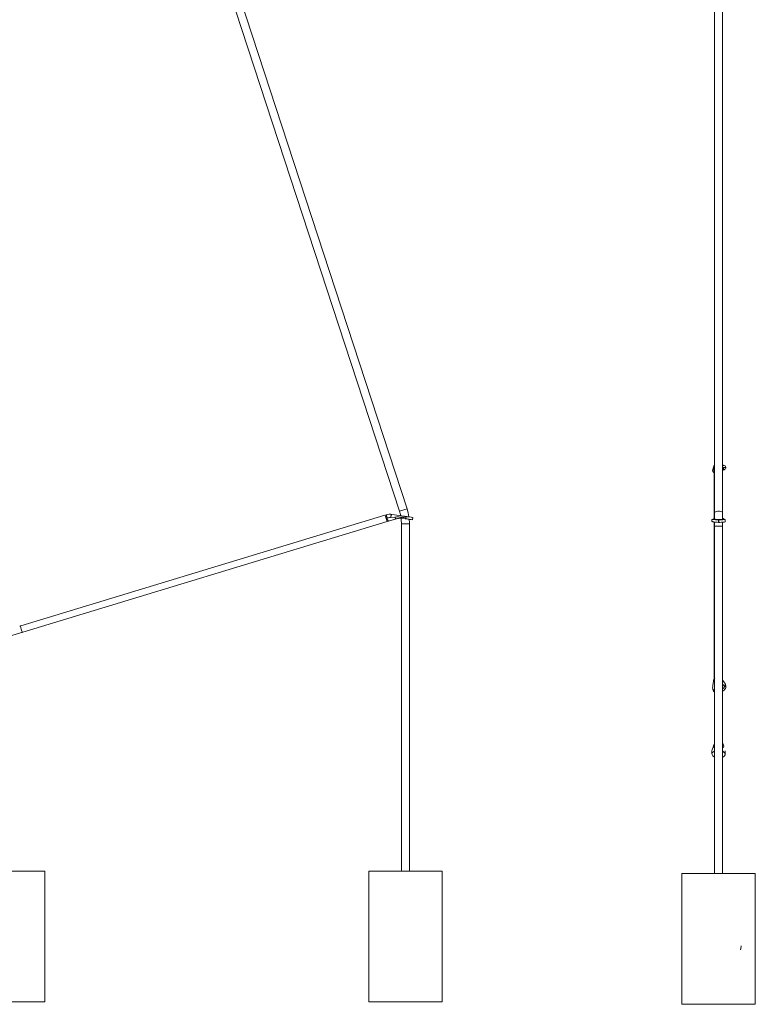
# Model space of a CAD drawing. Header units: inches. Extents: x -279 to 299, y -273 to 303.
# Tile 5 of 7: x 106 to 299, y -273 to -14. Entities that reach past the tile are written whole.
import ezdxf

# ---------------------------------------------------------------- set-up
doc = ezdxf.new("R2010")
doc.units = ezdxf.units.IN
doc.header["$MEASUREMENT"] = 0

# ---------------------------------------------------------------- blocks, each defined once
blk = doc.blocks.new('block 315')
at = {"lineweight": 0}
blk.add_lwpolyline([(291.63, -189.25), (291.66, -189.45), (291.62, -189.66), (291.52, -189.88), (291.36, -190.11), (291.16, -190.32), (290.91, -190.52), (290.78, -190.6)], dxfattribs=at)
blk = doc.blocks.new('block 316')
at = {"lineweight": 0}
blk.add_lwpolyline([(291.47, -188.89), (291.43, -189.16), (291.32, -189.39)], dxfattribs=at)
blk = doc.blocks.new('block 317')
at = {"lineweight": 0}
blk.add_lwpolyline([(290.78, -189.09), (290.79, -189.15), (290.78, -189.22)], dxfattribs=at)
blk = doc.blocks.new('block 318')
at = {"lineweight": 0}
blk.add_lwpolyline([(288.56, -190.46), (288.35, -190.35), (288.25, -190.21)], dxfattribs=at)
blk = doc.blocks.new('block 319')
at = {"lineweight": 0}
blk.add_lwpolyline([(290.82, -187.79), (291.29, -188.43), (291.41, -188.56)], dxfattribs=at)
blk = doc.blocks.new('block 320')
at = {"lineweight": 0}
blk.add_lwpolyline([(288.15, -189.83), (288.21, -189.33), (288.24, -189.06)], dxfattribs=at)
blk = doc.blocks.new('block 321')
at = {"lineweight": 0}
blk.add_lwpolyline([(288.53, -159.7), (288.57, -159.44), (288.68, -159.21)], dxfattribs=at)
blk = doc.blocks.new('block 323')
at = {"lineweight": 0}
blk.add_lwpolyline([(291.47, -146.03), (291.43, -146.07), (291.33, -146.12), (291.17, -146.15), (290.96, -146.19), (290.7, -146.21), (290.41, -146.23), (290.08, -146.24), (289.75, -146.24)], dxfattribs=at)
blk = doc.blocks.new('block 324')
at = {"lineweight": 0}
blk.add_lwpolyline([(291.48, -145.55), (291.38, -145.52), (291.2, -145.53)], dxfattribs=at)
blk = doc.blocks.new('block 325')
at = {"lineweight": 0}
blk.add_lwpolyline([(290.78, -145.39), (290.76, -145.42), (290.71, -145.44), (290.63, -145.47), (290.53, -145.49), (290.4, -145.51), (290.25, -145.52), (290.08, -145.53), (289.9, -145.53), (289.72, -145.53), (289.54, -145.52), (289.36, -145.51), (289.2, -145.5), (289.05, -145.48), (288.92, -145.46), (288.81, -145.43), (288.74, -145.4), (288.69, -145.37), (288.68, -145.35)], dxfattribs=at)
blk = doc.blocks.new('block 326')
at = {"lineweight": 0}
blk.add_lwpolyline([(290.77, -145.36), (290.77, -145.37), (290.78, -145.39)], dxfattribs=at)
blk = doc.blocks.new('block 327')
at = {"lineweight": 0}
blk.add_lwpolyline([(288.68, -145.35), (288.69, -145.33), (288.69, -145.32)], dxfattribs=at)
blk = doc.blocks.new('block 328')
at = {"lineweight": 0}
blk.add_lwpolyline([(289.66, -146.24), (289.32, -146.22), (289, -146.2), (288.71, -146.17), (288.45, -146.14), (288.24, -146.1), (288.09, -146.05), (288, -146), (287.97, -145.96)], dxfattribs=at)
blk = doc.blocks.new('block 329')
at = {"lineweight": 0}
blk.add_lwpolyline([(288.24, -145.47), (288.06, -145.46), (287.98, -145.49)], dxfattribs=at)
blk = doc.blocks.new('block 330')
at = {"lineweight": 0}
blk.add_lwpolyline([(290.88, -204.54), (290.79, -204.37), (290.78, -204.37)], dxfattribs=at)
blk = doc.blocks.new('block 331')
at = {"lineweight": 0}
blk.add_lwpolyline([(288.38, -205.05), (288.06, -205.98), (287.98, -206.18)], dxfattribs=at)
blk = doc.blocks.new('block 332')
at = {"lineweight": 0}
blk.add_lwpolyline([(291.47, -206.93), (290.86, -206.39), (290.86, -206.38)], dxfattribs=at)
blk = doc.blocks.new('block 333')
at = {"lineweight": 0}
blk.add_lwpolyline([(288.6, -206.34), (288.59, -206.34), (287.97, -206.86)], dxfattribs=at)
blk = doc.blocks.new('block 334')
at = {"lineweight": 0}
blk.add_lwpolyline([(288.68, -207.08), (288.67, -206.97), (288.68, -206.88)], dxfattribs=at)
blk = doc.blocks.new('block 335')
at = {"lineweight": 0}
blk.add_lwpolyline([(288.68, -207.33), (288.67, -207.22), (288.68, -207.08)], dxfattribs=at)
blk = doc.blocks.new('block 336')
at = {"lineweight": 0}
blk.add_lwpolyline([(288.68, -159.21), (288.57, -159.44), (288.53, -159.7)], dxfattribs=at)
blk = doc.blocks.new('block 337')
at = {"lineweight": 0}
blk.add_lwpolyline([(288.53, -131.81), (288.56, -131.56), (288.68, -131.31)], dxfattribs=at)
blk = doc.blocks.new('block 338')
at = {"lineweight": 0}
blk.add_lwpolyline([(291.47, -131.39), (291.44, -131.38), (291.42, -131.38), (291.41, -131.4)], dxfattribs=at)
blk = doc.blocks.new('block 339')
at = {"lineweight": 0}
blk.add_lwpolyline([(288.28, -132.28), (288.17, -132.58), (288.15, -132.67)], dxfattribs=at)
blk = doc.blocks.new('block 340')
at = {"lineweight": 0}
blk.add_lwpolyline([(291.61, -131.79), (290.91, -131.83), (290.9, -131.83)], dxfattribs=at)
blk = doc.blocks.new('block 341')
at = {"lineweight": 0}
blk.add_lwpolyline([(290.78, -132.01), (290.86, -132.02), (290.93, -132.04), (290.98, -132.07), (290.99, -132.11)], dxfattribs=at)
blk = doc.blocks.new('block 342')
at = {"lineweight": 0}
blk.add_lwpolyline([(290.78, -132.62), (290.91, -132.56), (291.16, -132.41), (291.36, -132.27), (291.52, -132.14), (291.62, -132.02), (291.66, -131.91), (291.63, -131.82)], dxfattribs=at)
blk = doc.blocks.new('block 343')
at = {"lineweight": 0}
blk.add_lwpolyline([(288.38, -133.09), (288.46, -133.15), (288.53, -133.18)], dxfattribs=at)
blk = doc.blocks.new('block 344')
at = {"lineweight": 0}
blk.add_lwpolyline([(290.99, -132.11), (291.03, -132.15), (291.04, -132.21), (291.02, -132.27), (290.96, -132.35), (290.88, -132.42), (290.78, -132.5)], dxfattribs=at)
blk = doc.blocks.new('block 345')
at = {"lineweight": 0}
blk.add_lwpolyline([(288.68, -187.09), (288.59, -187.22), (288.59, -187.24)], dxfattribs=at)
blk = doc.blocks.new('block 346')
at = {"lineweight": 0}
blk.add_lwpolyline([(288.59, -187.24), (288.6, -187.18), (288.68, -187.07)], dxfattribs=at)
blk = doc.blocks.new('block 347')
at = {"lineweight": 0}
blk.add_lwpolyline([(290.78, -143.67), (290.72, -143.55), (290.54, -143.46), (290.26, -143.38), (289.92, -143.34), (289.55, -143.34), (289.21, -143.38), (288.93, -143.46), (288.75, -143.55), (288.68, -143.67)], dxfattribs=at)
blk = doc.blocks.new('block 349')
at = {"lineweight": 0}
blk.add_lwpolyline([(290.85, -204.38), (290.86, -204.42), (290.88, -204.54)], dxfattribs=at)
blk = doc.blocks.new('block 350')
at = {"lineweight": 0}
blk.add_lwpolyline([(288.62, -204.5), (288.64, -204.38), (288.65, -204.34)], dxfattribs=at)
blk = doc.blocks.new('block 351')
at = {"lineweight": 0}
blk.add_lwpolyline([(290.82, -131.29), (290.81, -131.41), (290.78, -131.51)], dxfattribs=at)
blk = doc.blocks.new('block 352')
at = {"lineweight": 0}
blk.add_lwpolyline([(299.37, -272.86), (299.37, -238.53)], dxfattribs=at)
blk = doc.blocks.new('block 353')
at = {"lineweight": 0}
blk.add_lwpolyline([(280.1, -238.53), (280.1, -272.86)], dxfattribs=at)
blk = doc.blocks.new('block 354')
at = {"lineweight": 0}
blk.add_lwpolyline([(288.24, -190.22), (288.4, -190.6)], dxfattribs=at)
blk = doc.blocks.new('block 355')
at = {"lineweight": 0}
blk.add_lwpolyline([(288.36, -187.98), (288.24, -189.06)], dxfattribs=at)
blk = doc.blocks.new('block 356')
at = {"lineweight": 0}
blk.add_lwpolyline([(288.53, -146.15), (288.53, -187.36)], dxfattribs=at)
blk = doc.blocks.new('block 359')
at = {"lineweight": 0}
blk.add_lwpolyline([(291.46, -145.54), (290.78, -145.13)], dxfattribs=at)
blk = doc.blocks.new('block 360')
at = {"lineweight": 0}
blk.add_lwpolyline([(288.68, -145.11), (288, -145.47)], dxfattribs=at)
blk = doc.blocks.new('block 361')
at = {"lineweight": 0}
blk.add_lwpolyline([(290.78, -238.53), (290.78, -146.21)], dxfattribs=at)
blk = doc.blocks.new('block 362')
at = {"lineweight": 0}
blk.add_lwpolyline([(288.68, -146.17), (288.68, -238.53)], dxfattribs=at)
blk = doc.blocks.new('block 363')
at = {"lineweight": 0}
blk.add_lwpolyline([(288.68, 161.94), (288.68, -145.33)], dxfattribs=at)
blk = doc.blocks.new('block 364')
at = {"lineweight": 0}
blk.add_lwpolyline([(290.78, -145.34), (290.78, 161.94)], dxfattribs=at)
blk = doc.blocks.new('block 367')
at = {"lineweight": 0}
blk.add_lwpolyline([(290.85, -204.38), (290.78, -204.2)], dxfattribs=at)
blk = doc.blocks.new('block 368')
at = {"lineweight": 0}
blk.add_lwpolyline([(288.68, -204.27), (288.65, -204.34)], dxfattribs=at)
blk = doc.blocks.new('block 369')
at = {"lineweight": 0}
blk.add_lwpolyline([(291.09, -205.05), (290.85, -204.38)], dxfattribs=at)
blk = doc.blocks.new('block 370')
at = {"lineweight": 0}
blk.add_lwpolyline([(288.65, -204.34), (288.41, -204.97)], dxfattribs=at)
blk = doc.blocks.new('block 371')
at = {"lineweight": 0}
blk.add_lwpolyline([(288.53, -131.87), (288.53, -145.19)], dxfattribs=at)
blk = doc.blocks.new('block 372')
at = {"lineweight": 0}
blk.add_lwpolyline([(288.52, -131.79), (288.52, -131.85)], dxfattribs=at)
blk = doc.blocks.new('block 373')
at = {"lineweight": 0}
blk.add_lwpolyline([(291.45, -131.38), (290.78, -131.15)], dxfattribs=at)
blk = doc.blocks.new('block 374')
at = {"lineweight": 0}
blk.add_lwpolyline([(288.38, -131.73), (288.16, -132.62)], dxfattribs=at)
blk = doc.blocks.new('block 375')
at = {"lineweight": 0}
blk.add_lwpolyline([(291.65, -131.85), (291.48, -131.4)], dxfattribs=at)
blk = doc.blocks.new('block 390')
at = {"lineweight": 0}
blk.add_lwpolyline([(280.1, -272.86), (299.37, -272.86)], dxfattribs=at)
blk = doc.blocks.new('block 391')
at = {"lineweight": 0}
blk.add_lwpolyline([(280.1, -238.53), (299.37, -238.53)], dxfattribs=at)
blk = doc.blocks.new('block 392')
at = {"lineweight": 0}
blk.add_lwpolyline([(291.63, -189.25), (291.47, -188.89)], dxfattribs=at)
blk = doc.blocks.new('block 393')
at = {"lineweight": 0}
blk.add_lwpolyline([(288.68, -190.51), (288.56, -190.46)], dxfattribs=at)
blk = doc.blocks.new('block 394')
at = {"lineweight": 0}
blk.add_lwpolyline([(290.78, -187.74), (290.82, -187.79)], dxfattribs=at)
blk = doc.blocks.new('block 395')
at = {"lineweight": 0}
blk.add_lwpolyline([(291.61, -189.16), (291.41, -188.56)], dxfattribs=at)
blk = doc.blocks.new('block 396')
at = {"lineweight": 0}
blk.add_lwpolyline([(291.61, -189.16), (291.63, -189.25)], dxfattribs=at)
blk = doc.blocks.new('block 402')
at = {"lineweight": 0}
blk.add_lwpolyline([(288.68, -145.35), (288.68, -145.35)], dxfattribs=at)
blk = doc.blocks.new('block 403')
at = {"lineweight": 0}
blk.add_lwpolyline([(289.75, -146.24), (289.76, -145.61)], dxfattribs=at)
blk = doc.blocks.new('block 404')
at = {"lineweight": 0}
blk.add_lwpolyline([(291.47, -146.03), (291.48, -145.55)], dxfattribs=at)
blk = doc.blocks.new('block 405')
at = {"lineweight": 0}
blk.add_lwpolyline([(289.66, -146.24), (289.75, -146.24)], dxfattribs=at)
blk = doc.blocks.new('block 406')
at = {"lineweight": 0}
blk.add_lwpolyline([(289.67, -145.61), (289.66, -146.24)], dxfattribs=at)
blk = doc.blocks.new('block 407')
at = {"lineweight": 0}
blk.add_lwpolyline([(289.67, -145.61), (289.76, -145.61)], dxfattribs=at)
blk = doc.blocks.new('block 408')
at = {"lineweight": 0}
blk.add_lwpolyline([(287.97, -145.96), (287.98, -145.49)], dxfattribs=at)
blk = doc.blocks.new('block 409')
at = {"lineweight": 0}
blk.add_lwpolyline([(290.78, -145.39), (290.77, -145.4)], dxfattribs=at)
blk = doc.blocks.new('block 410')
at = {"lineweight": 0}
blk.add_lwpolyline([(288.69, -145.36), (288.68, -145.35)], dxfattribs=at)
blk = doc.blocks.new('block 411')
at = {"lineweight": 0}
blk.add_lwpolyline([(291.47, -146), (291.48, -145.66)], dxfattribs=at)
blk = doc.blocks.new('block 412')
at = {"lineweight": 0}
blk.add_lwpolyline([(291.47, -146), (291.47, -146.03)], dxfattribs=at)
blk = doc.blocks.new('block 420')
at = {"lineweight": 0}
blk.add_lwpolyline([(288.68, -204.39), (288.62, -204.5)], dxfattribs=at)
blk = doc.blocks.new('block 421')
at = {"lineweight": 0}
blk.add_lwpolyline([(291.48, -206.69), (291.48, -206.25)], dxfattribs=at)
blk = doc.blocks.new('block 422')
at = {"lineweight": 0}
blk.add_lwpolyline([(291.48, -206.25), (291.47, -206.93)], dxfattribs=at)
blk = doc.blocks.new('block 423')
at = {"lineweight": 0}
blk.add_lwpolyline([(287.97, -206.86), (287.98, -206.18)], dxfattribs=at)
blk = doc.blocks.new('block 424')
at = {"lineweight": 0}
blk.add_lwpolyline([(288.68, -207.08), (288.67, -206.91)], dxfattribs=at)
blk = doc.blocks.new('block 425')
at = {"lineweight": 0}
blk.add_lwpolyline([(291.47, -206.93), (291.47, -207.04)], dxfattribs=at)
blk = doc.blocks.new('block 426')
at = {"lineweight": 0}
blk.add_lwpolyline([(287.97, -206.86), (287.97, -206.97)], dxfattribs=at)
blk = doc.blocks.new('block 427')
at = {"lineweight": 0}
blk.add_lwpolyline([(291.47, -207.04), (291.48, -206.69)], dxfattribs=at)
blk = doc.blocks.new('block 428')
at = {"lineweight": 0}
blk.add_lwpolyline([(290.78, -131.3), (290.82, -131.29)], dxfattribs=at)
blk = doc.blocks.new('block 429')
at = {"lineweight": 0}
blk.add_lwpolyline([(291.47, -131.4), (291.47, -131.39)], dxfattribs=at)
blk = doc.blocks.new('block 430')
at = {"lineweight": 0}
blk.add_lwpolyline([(291.41, -131.4), (291.61, -131.79)], dxfattribs=at)
blk = doc.blocks.new('block 431')
at = {"lineweight": 0}
blk.add_lwpolyline([(288.53, -132.89), (288.35, -133.05)], dxfattribs=at)
blk = doc.blocks.new('block 432')
at = {"lineweight": 0}
blk.add_lwpolyline([(288.35, -133.05), (288.15, -132.67)], dxfattribs=at)
blk = doc.blocks.new('block 433')
at = {"lineweight": 0}
blk.add_lwpolyline([(291.61, -131.79), (291.63, -131.82)], dxfattribs=at)
blk = doc.blocks.new('block 434')
at = {"lineweight": 0}
blk.add_lwpolyline([(288.35, -133.05), (288.38, -133.09)], dxfattribs=at)
blk = doc.blocks.new('block 435')
at = {"lineweight": 0}
blk.add_lwpolyline([(291.63, -131.82), (291.47, -131.39)], dxfattribs=at)
blk = doc.blocks.new('block 436')
at = {"lineweight": 0}
blk.add_lwpolyline([(291.32, -189.39), (290.78, -188.75)], dxfattribs=at)
blk = doc.blocks.new('block 437')
at = {"lineweight": 0}
blk.add_lwpolyline([(288.68, -189.44), (288.56, -190.46)], dxfattribs=at)
blk = doc.blocks.new('block 438')
at = {"lineweight": 0}
blk.add_lwpolyline([(291.2, -145.53), (290.78, -145.27)], dxfattribs=at)
blk = doc.blocks.new('block 439')
at = {"lineweight": 0}
blk.add_lwpolyline([(288.68, -145.23), (288.24, -145.47)], dxfattribs=at)
blk = doc.blocks.new('block 442')
at = {"lineweight": 0}
blk.add_lwpolyline([(290.78, -147.26), (288.68, -147.26)], dxfattribs=at)
blk = doc.blocks.new('block 447')
at = {"lineweight": 0}
blk.add_lwpolyline([(290.86, -206.38), (290.78, -206.23)], dxfattribs=at)
blk = doc.blocks.new('block 448')
at = {"lineweight": 0}
blk.add_lwpolyline([(288.68, -206.17), (288.6, -206.34)], dxfattribs=at)
blk = doc.blocks.new('block 449')
at = {"lineweight": 0}
blk.add_lwpolyline([(288.68, -206.34), (288.6, -206.34)], dxfattribs=at)
blk = doc.blocks.new('block 450')
at = {"lineweight": 0}
blk.add_lwpolyline([(290.86, -206.38), (290.78, -206.38)], dxfattribs=at)
blk = doc.blocks.new('block 451')
at = {"lineweight": 0}
blk.add_lwpolyline([(288.53, -132.13), (288.51, -132.14)], dxfattribs=at)
blk = doc.blocks.new('block 452')
at = {"lineweight": 0}
blk.add_lwpolyline([(288.51, -132.14), (288.53, -132.15)], dxfattribs=at)
blk = doc.blocks.new('block 453')
at = {"lineweight": 0}
blk.add_lwpolyline([(290.9, -131.83), (290.78, -131.81)], dxfattribs=at)
blk = doc.blocks.new('block 454')
at = {"lineweight": 0}
blk.add_lwpolyline([(290.9, -131.83), (290.78, -131.88)], dxfattribs=at)
blk = doc.blocks.new('block 455')
at = {"lineweight": 0}
blk.add_open_spline([(288.7, -187.06), (288.52, -187.28), (288.37, -187.71), (288.36, -187.98)], degree=3, dxfattribs=at)
blk = doc.blocks.new('block 460')
at = {"lineweight": 0}
blk.add_open_spline([(288.68, -131.2), (288.54, -131.31), (288.4, -131.55), (288.38, -131.73)], degree=3, dxfattribs=at)
blk = doc.blocks.new('block 465')
at = {"lineweight": 0}
blk.add_open_spline([(290.78, -189.98), (290.96, -189.86), (291.22, -189.58), (291.32, -189.39)], degree=3, dxfattribs=at)
blk = doc.blocks.new('block 466')
at = {"lineweight": 0}
blk.add_open_spline([(288.4, -190.6), (288.45, -190.71), (288.58, -190.84), (288.68, -190.89)], degree=3, dxfattribs=at)
blk = doc.blocks.new('block 467')
at = {"lineweight": 0}
blk.add_open_spline([(291.41, -188.56), (291.42, -188.65), (291.45, -188.81), (291.47, -188.89)], degree=3, dxfattribs=at)
blk = doc.blocks.new('block 468')
at = {"lineweight": 0}
blk.add_open_spline([(288.15, -189.83), (288.16, -189.91), (288.2, -190.08), (288.22, -190.16)], degree=3, dxfattribs=at)
blk = doc.blocks.new('block 469')
at = {"lineweight": 0}
blk.add_open_spline([(289.76, -145.61), (290.13, -145.64), (290.84, -145.6), (291.2, -145.53)], degree=3, dxfattribs=at)
blk = doc.blocks.new('block 470')
at = {"lineweight": 0}
blk.add_open_spline([(288.24, -145.47), (288.6, -145.55), (289.3, -145.62), (289.67, -145.61)], degree=3, dxfattribs=at)
blk = doc.blocks.new('block 471')
at = {"lineweight": 0}
blk.add_open_spline([(291.48, -145.66), (291.48, -145.63), (291.48, -145.58), (291.48, -145.55)], degree=3, dxfattribs=at)
blk = doc.blocks.new('block 476')
at = {"lineweight": 0}
blk.add_open_spline([(291.11, -205.1), (291.06, -204.96), (290.95, -204.68), (290.88, -204.54)], degree=3, dxfattribs=at)
blk = doc.blocks.new('block 477')
at = {"lineweight": 0}
blk.add_open_spline([(288.62, -204.5), (288.55, -204.63), (288.43, -204.9), (288.38, -205.05)], degree=3, dxfattribs=at)
blk = doc.blocks.new('block 478')
at = {"lineweight": 0}
blk.add_open_spline([(295.51, -258.57), (295.55, -258.3), (295.63, -257.77), (295.67, -257.51)], degree=3, dxfattribs=at)
blk = doc.blocks.new('block 479')
at = {"lineweight": 0}
blk.add_open_spline([(290.78, -207.95), (291.14, -207.83), (291.45, -207.42), (291.47, -207.04)], degree=3, dxfattribs=at)
blk = doc.blocks.new('block 480')
at = {"lineweight": 0}
blk.add_open_spline([(287.97, -206.97), (287.98, -207.38), (288.3, -207.8), (288.68, -207.94)], degree=3, dxfattribs=at)
blk = doc.blocks.new('block 481')
at = {"lineweight": 0}
blk.add_open_spline([(288.51, -132.14), (288.48, -132.14), (288.43, -132.16), (288.41, -132.18)], degree=3, dxfattribs=at)
blk = doc.blocks.new('block 482')
at = {"lineweight": 0}
blk.add_open_spline([(288.41, -132.18), (288.37, -132.2), (288.31, -132.25), (288.28, -132.28)], degree=3, dxfattribs=at)
blk = doc.blocks.new('block 483')
at = {"lineweight": 0}
blk.add_open_spline([(291.41, -131.4), (291.26, -131.32), (290.99, -131.27), (290.82, -131.29)], degree=3, dxfattribs=at)
blk = doc.blocks.new('block 484')
at = {"lineweight": 0}
blk.add_open_spline([(288.68, -187.54), (288.52, -187.61), (288.38, -187.81), (288.36, -187.98)], degree=3, dxfattribs=at)
blk = doc.blocks.new('block 485')
at = {"lineweight": 0}
blk.add_open_spline([(290.78, -205.49), (290.91, -205.41), (291.06, -205.24), (291.11, -205.1)], degree=3, dxfattribs=at)
blk = doc.blocks.new('block 486')
at = {"lineweight": 0}
blk.add_open_spline([(288.38, -205.05), (288.42, -205.18), (288.56, -205.36), (288.68, -205.44)], degree=3, dxfattribs=at)
blk = doc.blocks.new('block 487')
at = {"lineweight": 0}
blk.add_open_spline([(288.68, -131.38), (288.57, -131.5), (288.5, -131.72), (288.53, -131.87)], degree=3, dxfattribs=at)
blk = doc.blocks.new('block 488')
at = {"lineweight": 0}
blk.add_open_spline([(288.68, -131.35), (288.57, -131.45), (288.5, -131.65), (288.53, -131.8)], degree=3, dxfattribs=at)
blk = doc.blocks.new('block 489')
at = {"lineweight": 0}
blk.add_open_spline([(288.38, -131.73), (288.34, -131.85), (288.36, -132.06), (288.41, -132.18)], degree=3, dxfattribs=at)
blk = doc.blocks.new('block 490')
at = {"lineweight": 0}
blk.add_open_spline([(288.28, -132.28), (288.33, -132.34), (288.45, -132.42), (288.53, -132.45)], degree=3, dxfattribs=at)
blk = doc.blocks.new('block 514')
at = {"lineweight": 0}
blk.add_lwpolyline([(208.53, -144.8), (208.14, -144.79), (207.58, -144.82)], dxfattribs=at)
blk = doc.blocks.new('block 515')
at = {"lineweight": 0}
blk.add_lwpolyline([(203.89, -144.16), (203.84, -144.17), (203.8, -144.21), (203.75, -144.27), (203.71, -144.37), (203.66, -144.49), (203.62, -144.63), (203.59, -144.79), (203.56, -144.95)], dxfattribs=at)
blk = doc.blocks.new('block 516')
at = {"lineweight": 0}
blk.add_lwpolyline([(207.35, -145.26), (206.56, -145.16), (206.56, -145.16)], dxfattribs=at)
blk = doc.blocks.new('block 517')
at = {"lineweight": 0}
blk.add_lwpolyline([(207.66, -145.32), (207.86, -145.35), (208.07, -145.38), (208.26, -145.41), (208.45, -145.44), (208.61, -145.46), (208.74, -145.48), (208.85, -145.5), (208.92, -145.51), (208.96, -145.52), (208.96, -145.53), (208.93, -145.53), (208.85, -145.52), (208.75, -145.51), (208.62, -145.49), (208.46, -145.47), (208.43, -145.47)], dxfattribs=at)
blk = doc.blocks.new('block 518')
at = {"lineweight": 0}
blk.add_lwpolyline([(207.35, -145.28), (207.49, -145.3), (207.66, -145.32)], dxfattribs=at)
blk = doc.blocks.new('block 519')
at = {"lineweight": 0}
blk.add_lwpolyline([(202.32, -144.97), (202.29, -144.86), (202.21, -144.59), (202.15, -144.41), (202.14, -144.36)], dxfattribs=at)
blk = doc.blocks.new('block 520')
at = {"lineweight": 0}
blk.add_lwpolyline([(106.78, -175.12), (106.83, -175.1), (106.88, -175.09), (106.92, -175.09), (106.94, -175.08), (106.95, -175.08), (106.93, -175.09), (106.9, -175.09), (106.85, -175.1), (106.8, -175.12), (106.78, -175.12)], dxfattribs=at)
blk = doc.blocks.new('block 521')
at = {"lineweight": 0}
blk.add_lwpolyline([(106.78, -175.12), (106.74, -175.01), (106.68, -174.81), (106.61, -174.56), (106.52, -174.27), (106.43, -173.99), (106.36, -173.74), (106.3, -173.56), (106.27, -173.46)], dxfattribs=at)
blk = doc.blocks.new('block 522')
at = {"lineweight": 0}
blk.add_open_spline([(106.43, -173.39), (106.43, -173.39), (106.42, -173.4), (106.42, -173.4), (106.42, -173.4), (106.39, -173.41), (106.39, -173.41), (106.39, -173.41), (106.35, -173.43), (106.35, -173.43), (106.35, -173.43), (106.29, -173.45), (106.29, -173.45), (106.29, -173.45), (106.27, -173.46), (106.27, -173.46)], degree=3, knots=[0, 0, 0, 0, 1, 1, 1, 2, 2, 2, 3, 3, 3, 4, 4, 4, 5, 5, 5, 5], dxfattribs=at)
blk = doc.blocks.new('block 523')
at = {"lineweight": 0}
blk.add_lwpolyline([(202.38, -144.28), (202.39, -144.34), (202.45, -144.5), (202.52, -144.76), (202.62, -145.07)], dxfattribs=at)
blk = doc.blocks.new('block 543')
at = {"lineweight": 0}
blk.add_lwpolyline([(106.78, -175.12), (106.72, -175.14), (106.68, -175.16), (106.64, -175.18), (106.62, -175.18), (106.61, -175.19), (106.63, -175.18), (106.66, -175.16), (106.7, -175.14), (106.75, -175.12), (106.78, -175.12)], dxfattribs=at)
blk = doc.blocks.new('block 544')
at = {"lineweight": 0}
blk.add_lwpolyline([(106.27, -173.46), (106.3, -173.56), (106.36, -173.74), (106.43, -173.99), (106.52, -174.27), (106.61, -174.56), (106.68, -174.81), (106.74, -175.01), (106.78, -175.12)], dxfattribs=at)
blk = doc.blocks.new('block 575')
at = {"lineweight": 0}
blk.add_lwpolyline([(217.07, -272.19), (217.07, -237.86)], dxfattribs=at)
blk = doc.blocks.new('block 576')
at = {"lineweight": 0}
blk.add_lwpolyline([(197.8, -237.86), (197.8, -272.19)], dxfattribs=at)
blk = doc.blocks.new('block 577')
at = {"lineweight": 0}
blk.add_lwpolyline([(112.72, -272.19), (112.72, -237.86)], dxfattribs=at)
blk = doc.blocks.new('block 610')
at = {"lineweight": 0}
blk.add_lwpolyline([(202.07, -144.37), (106.43, -173.39)], dxfattribs=at)
blk = doc.blocks.new('block 611')
at = {"lineweight": 0}
blk.add_lwpolyline([(106.95, -175.08), (202.67, -146.04)], dxfattribs=at)
blk = doc.blocks.new('block 612')
at = {"lineweight": 0}
blk.add_lwpolyline([(202.43, -144.26), (202.2, -144.33)], dxfattribs=at)
blk = doc.blocks.new('block 613')
at = {"lineweight": 0}
blk.add_lwpolyline([(202.52, -144.24), (202.38, -144.28)], dxfattribs=at)
blk = doc.blocks.new('block 614')
at = {"lineweight": 0}
blk.add_lwpolyline([(202.65, -146.03), (202.99, -145.93)], dxfattribs=at)
blk = doc.blocks.new('block 615')
at = {"lineweight": 0}
blk.add_lwpolyline([(202.99, -145.93), (205.05, -145.31)], dxfattribs=at)
blk = doc.blocks.new('block 646')
at = {"lineweight": 0}
blk.add_lwpolyline([(207.86, -142.67), (109.22, 158.97)], dxfattribs=at)
blk = doc.blocks.new('block 647')
at = {"lineweight": 0}
blk.add_lwpolyline([(107.22, 158.31), (205.86, -143.32)], dxfattribs=at)
blk = doc.blocks.new('block 648')
at = {"lineweight": 0}
blk.add_lwpolyline([(208.48, -237.86), (208.48, -146.59)], dxfattribs=at)
blk = doc.blocks.new('block 649')
at = {"lineweight": 0}
blk.add_lwpolyline([(206.38, -146.59), (206.38, -237.86)], dxfattribs=at)
blk = doc.blocks.new('block 693')
at = {"lineweight": 0}
blk.add_lwpolyline([(99.99, -177.2), (106.62, -175.19)], dxfattribs=at)
blk = doc.blocks.new('block 730')
at = {"lineweight": 0}
blk.add_lwpolyline([(197.8, -272.19), (217.07, -272.19)], dxfattribs=at)
blk = doc.blocks.new('block 731')
at = {"lineweight": 0}
blk.add_lwpolyline([(197.8, -237.86), (217.07, -237.86)], dxfattribs=at)
blk = doc.blocks.new('block 732')
at = {"lineweight": 0}
blk.add_lwpolyline([(93.45, -272.19), (112.72, -272.19)], dxfattribs=at)
blk = doc.blocks.new('block 733')
at = {"lineweight": 0}
blk.add_lwpolyline([(93.45, -237.86), (112.72, -237.86)], dxfattribs=at)
blk = doc.blocks.new('block 786')
at = {"lineweight": 0}
blk.add_lwpolyline([(203.89, -144.16), (208.53, -144.8)], dxfattribs=at)
blk = doc.blocks.new('block 787')
at = {"lineweight": 0}
blk.add_lwpolyline([(203.56, -144.95), (204.7, -144.85)], dxfattribs=at)
blk = doc.blocks.new('block 788')
at = {"lineweight": 0}
blk.add_lwpolyline([(206.63, -144.92), (207.35, -145.26)], dxfattribs=at)
blk = doc.blocks.new('block 789')
at = {"lineweight": 0}
blk.add_lwpolyline([(209.35, -144.94), (209.26, -145.57)], dxfattribs=at)
blk = doc.blocks.new('block 790')
at = {"lineweight": 0}
blk.add_lwpolyline([(207.52, -145.29), (207.58, -144.82)], dxfattribs=at)
blk = doc.blocks.new('block 791')
at = {"lineweight": 0}
blk.add_lwpolyline([(207.35, -145.26), (207.52, -145.29)], dxfattribs=at)
blk = doc.blocks.new('block 792')
at = {"lineweight": 0}
blk.add_lwpolyline([(209.26, -145.57), (209.26, -145.57)], dxfattribs=at)
blk = doc.blocks.new('block 793')
at = {"lineweight": 0}
blk.add_lwpolyline([(205.05, -145.29), (202.99, -145.92)], dxfattribs=at)
blk = doc.blocks.new('block 794')
at = {"lineweight": 0}
blk.add_lwpolyline([(202.64, -145.14), (203, -145.02)], dxfattribs=at)
blk = doc.blocks.new('block 795')
at = {"lineweight": 0}
blk.add_lwpolyline([(205.05, -145.29), (205.06, -145.31)], dxfattribs=at)
blk = doc.blocks.new('block 796')
at = {"lineweight": 0}
blk.add_lwpolyline([(202.62, -145.08), (202.62, -145.07)], dxfattribs=at)
blk = doc.blocks.new('block 797')
at = {"lineweight": 0}
blk.add_lwpolyline([(202.64, -145.14), (202.62, -145.08)], dxfattribs=at)
blk = doc.blocks.new('block 798')
at = {"lineweight": 0}
blk.add_lwpolyline([(202.65, -146.04), (202.32, -144.97)], dxfattribs=at)
blk = doc.blocks.new('block 799')
at = {"lineweight": 0}
blk.add_lwpolyline([(202.14, -144.35), (202.14, -144.36)], dxfattribs=at)
blk = doc.blocks.new('block 800')
at = {"lineweight": 0}
blk.add_lwpolyline([(202.62, -145.07), (202.38, -145.14)], dxfattribs=at)
blk = doc.blocks.new('block 801')
at = {"lineweight": 0}
blk.add_lwpolyline([(202.99, -145.92), (202.65, -146.03)], dxfattribs=at)
blk = doc.blocks.new('block 802')
at = {"lineweight": 0}
blk.add_lwpolyline([(202.4, -145.21), (202.64, -145.14)], dxfattribs=at)
blk = doc.blocks.new('block 803')
at = {"lineweight": 0}
blk.add_lwpolyline([(202.99, -145.92), (205.06, -145.31)], dxfattribs=at)
blk = doc.blocks.new('block 804')
at = {"lineweight": 0}
blk.add_lwpolyline([(202.65, -146.03), (202.99, -145.92)], dxfattribs=at)
blk = doc.blocks.new('block 805')
at = {"lineweight": 0}
blk.add_lwpolyline([(106.78, -175.12), (106.78, -175.12)], dxfattribs=at)
blk = doc.blocks.new('block 806')
at = {"lineweight": 0}
blk.add_lwpolyline([(209.26, -145.57), (209.35, -144.94)], dxfattribs=at)
blk = doc.blocks.new('block 807')
at = {"lineweight": 0}
blk.add_lwpolyline([(209.35, -144.94), (209.35, -144.94)], dxfattribs=at)
blk = doc.blocks.new('block 919')
at = {"lineweight": 0}
blk.add_lwpolyline([(206.56, -145.16), (206.56, -145.17)], dxfattribs=at)
blk = doc.blocks.new('block 920')
at = {"lineweight": 0}
blk.add_lwpolyline([(205.06, -145.31), (205.05, -145.31)], dxfattribs=at)
blk = doc.blocks.new('block 925')
at = {"lineweight": 0}
blk.add_lwpolyline([(207.86, -142.67), (205.86, -143.32)], dxfattribs=at)
blk = doc.blocks.new('block 926')
at = {"lineweight": 0}
blk.add_lwpolyline([(208.48, -146.59), (206.38, -146.59)], dxfattribs=at)
blk = doc.blocks.new('block 956')
at = {"lineweight": 0}
blk.add_open_spline([(206.25, -145.19), (205.92, -145.14), (205.36, -145.2), (205.05, -145.31)], degree=3, dxfattribs=at)
blk = doc.blocks.new('block 961')
at = {"lineweight": 0}
blk.add_open_spline([(206.17, -144.47), (206.11, -144.18), (205.96, -143.61), (205.86, -143.32)], degree=3, dxfattribs=at)
blk = doc.blocks.new('block 962')
at = {"lineweight": 0}
blk.add_open_spline([(206.38, -146.59), (206.39, -146.23), (206.34, -145.54), (206.29, -145.18)], degree=3, dxfattribs=at)
blk = doc.blocks.new('block 963')
at = {"lineweight": 0}
blk.add_open_spline([(208.48, -146.59), (208.49, -146.31), (208.46, -145.76), (208.44, -145.48)], degree=3, dxfattribs=at)
blk = doc.blocks.new('block 964')
at = {"lineweight": 0}
blk.add_open_spline([(208.35, -144.78), (208.29, -144.22), (208.05, -143.2), (207.86, -142.67)], degree=3, dxfattribs=at)
blk = doc.blocks.new('block 1016')
at = {"lineweight": 0}
blk.add_open_spline([(207.58, -144.82), (207.34, -144.81), (206.87, -144.86), (206.63, -144.92)], degree=3, dxfattribs=at)
blk = doc.blocks.new('block 1017')
at = {"lineweight": 0}
blk.add_open_spline([(206.63, -144.92), (206.13, -144.82), (205.21, -144.79), (204.7, -144.85)], degree=3, dxfattribs=at)
blk = doc.blocks.new('block 1018')
at = {"lineweight": 0}
blk.add_open_spline([(206.56, -145.16), (206.15, -145.08), (205.44, -145.14), (205.05, -145.29)], degree=3, dxfattribs=at)
blk = doc.blocks.new('block 1019')
at = {"lineweight": 0}
blk.add_open_spline([(204.7, -144.85), (204.73, -145.03), (204.88, -145.22), (205.05, -145.29)], degree=3, dxfattribs=at)
blk = doc.blocks.new('block 1020')
at = {"lineweight": 0}
blk.add_open_spline([(209.26, -145.57), (208.82, -145.48), (207.96, -145.34), (207.52, -145.29)], degree=3, dxfattribs=at)
blk = doc.blocks.new('block 1021')
at = {"lineweight": 0}
blk.add_open_spline([(209.35, -144.94), (209.14, -144.89), (208.74, -144.82), (208.53, -144.8)], degree=3, dxfattribs=at)
blk = doc.blocks.new('block 1022')
at = {"lineweight": 0}
blk.add_open_spline([(208.44, -145.48), (208.64, -145.51), (209.05, -145.56), (209.26, -145.57)], degree=3, dxfattribs=at)
blk = doc.blocks.new('block 1023')
at = {"lineweight": 0}
blk.add_open_spline([(202.64, -145.14), (202.67, -145.38), (202.83, -145.74), (202.99, -145.92)], degree=3, dxfattribs=at)
blk = doc.blocks.new('block 1024')
at = {"lineweight": 0}
blk.add_open_spline([(203.56, -144.95), (203.42, -144.96), (203.14, -144.99), (203, -145.02)], degree=3, dxfattribs=at)
blk = doc.blocks.new('block 1025')
at = {"lineweight": 0}
blk.add_open_spline([(202.52, -144.24), (202.45, -144.48), (202.49, -144.85), (202.62, -145.07)], degree=3, dxfattribs=at)
blk = doc.blocks.new('block 1026')
at = {"lineweight": 0}
blk.add_open_spline([(203.89, -144.16), (203.52, -144.09), (202.88, -144.13), (202.52, -144.24)], degree=3, dxfattribs=at)
blk = doc.blocks.new('block 1027')
at = {"lineweight": 0}
blk.add_open_spline([(203, -145.02), (202.9, -145.03), (202.72, -145.05), (202.62, -145.08)], degree=3, dxfattribs=at)
blk = doc.blocks.new('block 1055')
at = {"lineweight": 0}
blk.add_open_spline([(106.1, -173.49), (106.15, -173.49), (106.23, -173.47), (106.27, -173.46)], degree=3, dxfattribs=at)
blk = doc.blocks.new('block 1071')
at = {"lineweight": 0}
blk.add_open_spline([(206.25, -145.17), (205.93, -145.14), (205.36, -145.21), (205.06, -145.31)], degree=3, dxfattribs=at)

msp = doc.modelspace()

# ---------------------------------------------------------------- block references
for name in ['block 363', 'block 364', 'block 647', 'block 646', 'block 374', 'block 489', 'block 460', 'block 488', 'block 487', 'block 372', 'block 337', 'block 371', 'block 373', 'block 351', 'block 428', 'block 453', 'block 342', 'block 454', 'block 483', 'block 340', 'block 338', 'block 430', 'block 429', 'block 435', 'block 375', 'block 433', 'block 339', 'block 432', 'block 482', 'block 490', 'block 431', 'block 434', 'block 343', 'block 481', 'block 451', 'block 452', 'block 341', 'block 344', 'block 610', 'block 799', 'block 519', 'block 612', 'block 613', 'block 523', 'block 1025', 'block 1026', 'block 515', 'block 787', 'block 786', 'block 1017', 'block 1019', 'block 925', 'block 961', 'block 1016', 'block 790', 'block 514', 'block 964', 'block 1021', 'block 347', 'block 611', 'block 798', 'block 800', 'block 802', 'block 1027', 'block 796', 'block 797', 'block 794', 'block 1023', 'block 801', 'block 804', 'block 614', 'block 793', 'block 615', 'block 803', 'block 1024', 'block 1018', 'block 956', 'block 795', 'block 920', 'block 1071', 'block 962', 'block 649', 'block 926', 'block 516', 'block 919', 'block 788', 'block 791', 'block 518', 'block 1020', 'block 517', 'block 963', 'block 1022', 'block 648', 'block 789', 'block 806', 'block 792', 'block 807', 'block 408', 'block 328', 'block 329', 'block 360', 'block 439', 'block 470', 'block 356', 'block 327', 'block 325', 'block 402', 'block 410', 'block 362', 'block 442', 'block 406', 'block 405', 'block 407', 'block 403', 'block 323', 'block 469', 'block 326', 'block 409', 'block 359', 'block 438', 'block 361', 'block 324', 'block 404', 'block 411', 'block 412', 'block 471', 'block 321', 'block 336', 'block 693', 'block 1055', 'block 522', 'block 521', 'block 544', 'block 543', 'block 520', 'block 805', 'block 355', 'block 455', 'block 484', 'block 346', 'block 345', 'block 394', 'block 436', 'block 319', 'block 395', 'block 467', 'block 320', 'block 468', 'block 354', 'block 318', 'block 466', 'block 437', 'block 393', 'block 317', 'block 315', 'block 465', 'block 316', 'block 392', 'block 396', 'block 370', 'block 350', 'block 368', 'block 367', 'block 423', 'block 333', 'block 426', 'block 331', 'block 477', 'block 486', 'block 448', 'block 449', 'block 420', 'block 334', 'block 424', 'block 330', 'block 485', 'block 447', 'block 450', 'block 349', 'block 369', 'block 332', 'block 476', 'block 422', 'block 427', 'block 425', 'block 421', 'block 480', 'block 335', 'block 479', 'block 733', 'block 577', 'block 576', 'block 731', 'block 575', 'block 353', 'block 391', 'block 352', 'block 478', 'block 732', 'block 730', 'block 390']:
    msp.add_blockref(name, (0, 0))

doc.saveas('drawing.dxf')
